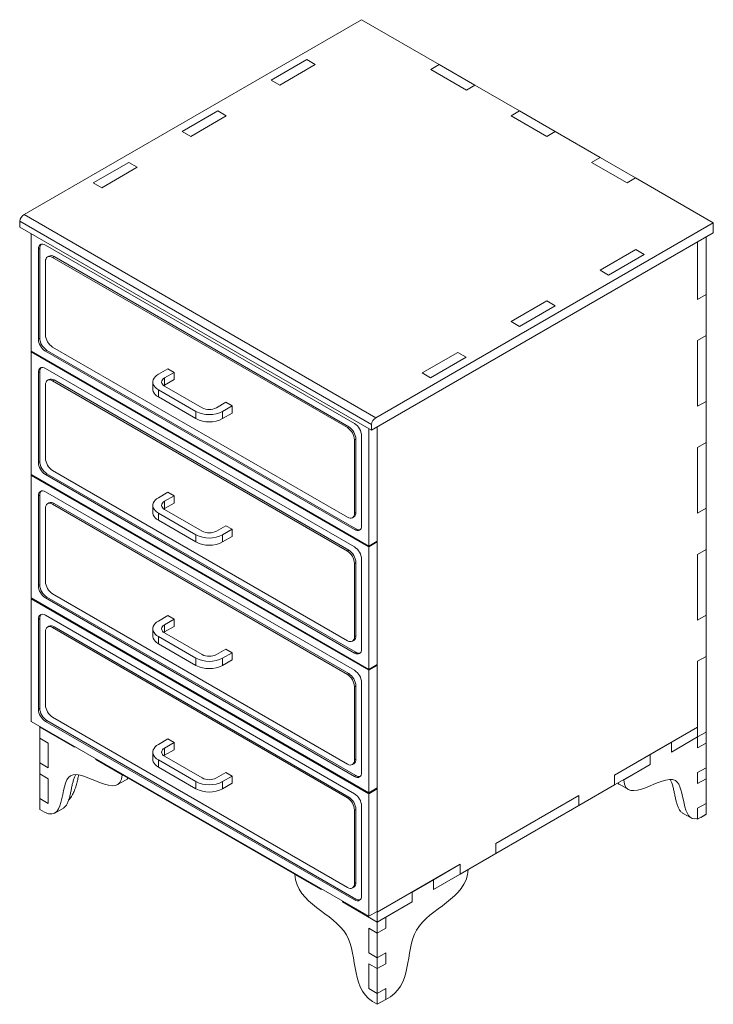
# Model space of a CAD drawing. Header units: millimetres. Extents: x -2066 to 5505, y -2840 to 3131.
# Tile 4 of 4: x 4719 to 5408, y 1525 to 2503. Entities that reach past the tile are written whole.
import ezdxf

# ---------------------------------------------------------------- set-up
doc = ezdxf.new("R2010")
doc.units = ezdxf.units.MM

msp = doc.modelspace()

# ---------------------------------------------------------------- linework, layer by layer
at = {"color": 7, "linetype": 'Continuous', "lineweight": 15}
for p, q in [((4723.08, 2309.06), (5058.24, 2502.55)), ((5058.24, 2502.55), (5135.42, 2457.99)), ((4968.44, 2442.54), (5003.8, 2462.95)), ((5012.28, 2458.05), (5003.8, 2462.95)), ((4976.93, 2437.64), (5012.28, 2458.05)), ((5126.94, 2453.09), (5135.42, 2457.99)), ((5135.42, 2457.99), (5170.78, 2437.58)), ((5126.94, 2453.09), (5162.29, 2432.68)), ((4976.93, 2437.64), (4968.44, 2442.54)), ((5162.29, 2432.68), (5170.78, 2437.58)), ((5170.78, 2437.58), (5215.22, 2411.93)), ((4880.05, 2391.52), (4915.41, 2411.93)), ((4888.54, 2386.62), (4923.89, 2407.03)), ((4923.89, 2407.03), (4915.41, 2411.93)), ((5206.74, 2407.03), (5215.22, 2411.93)), ((5206.74, 2407.03), (5242.09, 2386.62)), ((5215.22, 2411.93), (5250.58, 2391.52)), ((4888.54, 2386.62), (4880.05, 2391.52)), ((5242.09, 2386.62), (5250.58, 2391.52)), ((5250.58, 2391.52), (5295.02, 2365.86)), ((5286.54, 2360.96), (5295.02, 2365.86)), ((5295.02, 2365.86), (5330.38, 2345.45)), ((4791.67, 2340.49), (4827.02, 2360.9)), ((4800.15, 2335.59), (4835.51, 2356)), ((4835.51, 2356), (4827.02, 2360.9)), ((5286.54, 2360.96), (5321.89, 2340.55)), ((4800.15, 2335.59), (4791.67, 2340.49)), ((5321.89, 2340.55), (5330.38, 2345.45)), ((5330.38, 2345.45), (5407.56, 2300.89)), ((5072.39, 2107.41), (4723.08, 2309.06)), ((5068, 2100.79), (4718.69, 2302.44)), ((4718.69, 2296.73), (4718.69, 2302.44)), ((5407.56, 2300.89), (5072.39, 2107.41)), ((5407.56, 2291.1), (5407.56, 2300.89)), ((5068, 2095.07), (4718.69, 2296.73)), ((4730.15, 2290.11), (4730.15, 2173.51)), ((5068, 2095.07), (5407.56, 2291.1)), ((5400.48, 2287.01), (5400.48, 2229.85)), ((5051.17, 2101.69), (4744.29, 2278.85)), ((5392, 2224.96), (5392, 2282.11)), ((4738.63, 2275.58), (4737.22, 2274.76)), ((4737.22, 2274.76), (4737.22, 2185.76)), ((4738.63, 2275.58), (4738.63, 2186.58)), ((4747.77, 2267.91), (4746.36, 2267.1)), ((5330.48, 2274.36), (5295.13, 2253.95)), ((5338.97, 2269.46), (5303.61, 2249.05)), ((5330.48, 2274.36), (5338.97, 2269.46)), ((4744.29, 2262.52), (4744.29, 2189.85)), ((4752.77, 2267.42), (4751.36, 2266.6)), ((5044.1, 2097.6), (4751.36, 2266.6)), ((5045.52, 2098.42), (4752.77, 2267.42)), ((5295.13, 2253.95), (5303.61, 2249.05)), ((5392, 2224.96), (5400.48, 2229.85)), ((5400.48, 2229.85), (5400.48, 2189.03)), ((5242.09, 2223.34), (5206.74, 2202.92)), ((5242.09, 2223.34), (5250.58, 2218.44)), ((5250.58, 2218.44), (5215.22, 2198.03)), ((5206.74, 2202.92), (5215.22, 2198.03)), ((4738.63, 2186.58), (4737.22, 2185.76)), ((5392, 2184.13), (5400.48, 2189.03)), ((5392, 2118.81), (5392, 2184.13)), ((5400.48, 2189.03), (5400.48, 2123.7)), ((4730.15, 2173.51), (5065.32, 1980.02)), ((4730.15, 2172.7), (4730.85, 2173.1)), ((5065.32, 1979.21), (4730.15, 2172.7)), ((4730.15, 2172.7), (4730.15, 2051.03)), ((4745.7, 2174.33), (4744.29, 2173.51)), ((4744.29, 2173.51), (5051.17, 1996.35)), ((4745.7, 2174.33), (5052.59, 1997.17)), ((4751.36, 2177.6), (5044.1, 2008.6)), ((5153.7, 2172.31), (5118.35, 2151.9)), ((5153.7, 2172.31), (5162.19, 2167.41)), ((5162.19, 2167.41), (5126.83, 2147)), ((4738.63, 2153.1), (4737.22, 2152.28)), ((4737.22, 2152.28), (4737.22, 2063.28)), ((4738.63, 2153.1), (4738.63, 2064.1)), ((5051.17, 1979.21), (4744.29, 2156.37)), ((4856.4, 2150.57), (4865.84, 2156.01)), ((4862.6, 2146.99), (4872.03, 2152.44)), ((4872.03, 2152.44), (4865.84, 2156.01)), ((4872.03, 2145.28), (4872.03, 2152.44)), ((5118.35, 2151.9), (5126.83, 2147)), ((4747.77, 2145.43), (4746.36, 2144.61)), ((4752.77, 2144.94), (4751.36, 2144.12)), ((5044.1, 1975.12), (4751.36, 2144.12)), ((5045.52, 1975.94), (4752.77, 2144.94)), ((4850.91, 2142.91), (4850.91, 2135.75)), ((4862.6, 2139.83), (4862.6, 2146.99)), ((4862.6, 2139.83), (4872.03, 2145.28)), ((4744.29, 2140.04), (4744.29, 2067.36)), ((4856.4, 2135.25), (4893.66, 2113.74)), ((4856.4, 2135.25), (4856.4, 2128.09)), ((4862.6, 2139.83), (4861.82, 2139.33)), ((4862.6, 2138.82), (4899.85, 2117.32)), ((4856.4, 2128.09), (4893.66, 2106.59)), ((4913.99, 2117.32), (4923.43, 2122.77)), ((4923.43, 2122.77), (4929.62, 2119.19)), ((5392, 2118.81), (5400.48, 2123.7)), ((5400.48, 2123.7), (5400.48, 2082.88)), ((4893.66, 2113.74), (4893.66, 2106.59)), ((4920.19, 2113.74), (4929.62, 2119.19)), ((4920.19, 2113.74), (4920.19, 2106.59)), ((4920.19, 2106.59), (4929.62, 2112.04)), ((4929.62, 2119.19), (4929.62, 2112.04)), ((5045.52, 2098.42), (5044.1, 2097.6)), ((5065.32, 1980.02), (5065.32, 2096.62)), ((5068, 2095.07), (5068, 2100.79)), ((5073.8, 1984.92), (5073.8, 2098.42)), ((5073.8, 1616.66), (5073.8, 2098.42)), ((5052.59, 2086.17), (5051.17, 2085.36)), ((5051.17, 2012.68), (5051.17, 2085.36)), ((5052.59, 2013.5), (5052.59, 2086.17)), ((5058.24, 2000.44), (5058.24, 2089.44)), ((5392, 2077.98), (5400.48, 2082.88)), ((5400.48, 2082.88), (5400.48, 2017.55)), ((5392, 2012.66), (5392, 2077.98)), ((4738.63, 2064.1), (4737.22, 2063.28)), ((4751.36, 2055.12), (5044.1, 1886.12)), ((4730.15, 2051.03), (5065.32, 1857.54)), ((4730.15, 2050.22), (4730.85, 2050.62)), ((5065.32, 1856.73), (4730.15, 2050.22)), ((4730.15, 2050.22), (4730.15, 1928.55)), ((4745.7, 2051.85), (4744.29, 2051.03)), ((4744.29, 2051.03), (5051.17, 1873.87)), ((4745.7, 2051.85), (5052.59, 1874.69)), ((5051.17, 1856.73), (4744.29, 2033.89)), ((4856.4, 2028.08), (4865.84, 2033.53)), ((4872.03, 2029.95), (4865.84, 2033.53)), ((4738.63, 2030.62), (4737.22, 2029.8)), ((4737.22, 2029.8), (4737.22, 1940.8)), ((4738.63, 2030.62), (4738.63, 1941.62)), ((4862.6, 2024.51), (4872.03, 2029.95)), ((4862.6, 2017.35), (4862.6, 2024.51)), ((4872.03, 2022.8), (4872.03, 2029.95)), ((4744.29, 2017.55), (4744.29, 1944.88)), ((4747.77, 2022.95), (4746.36, 2022.13)), ((4752.77, 2022.45), (4751.36, 2021.64)), ((5044.1, 1852.64), (4751.36, 2021.64)), ((5045.52, 1853.46), (4752.77, 2022.45)), ((4850.91, 2020.43), (4850.91, 2013.27)), ((4862.6, 2017.35), (4861.82, 2016.85)), ((4862.6, 2017.35), (4872.03, 2022.8)), ((4862.6, 2016.34), (4899.85, 1994.84)), ((5052.59, 2013.5), (5051.17, 2012.68)), ((5392, 2012.66), (5400.48, 2017.55)), ((5400.48, 2017.55), (5400.48, 1976.73)), ((4856.4, 2012.77), (4893.66, 1991.26)), ((4856.4, 2012.77), (4856.4, 2005.61)), ((4856.4, 2005.61), (4893.66, 1984.11)), ((5049.1, 2008.11), (5050.52, 2008.92)), ((4913.99, 1994.84), (4923.43, 2000.28)), ((4920.19, 1991.26), (4929.62, 1996.71)), ((4923.43, 2000.28), (4929.62, 1996.71)), ((4929.62, 1996.71), (4929.62, 1989.55)), ((5052.59, 1997.17), (5051.17, 1996.35)), ((4893.66, 1991.26), (4893.66, 1984.11)), ((4920.19, 1991.26), (4920.19, 1984.11)), ((4920.19, 1984.11), (4929.62, 1989.55)), ((5065.32, 1980.02), (5073.8, 1984.92)), ((5065.32, 1979.21), (5073.8, 1984.11)), ((5073.8, 1984.11), (5073.09, 1984.51)), ((5073.8, 1862.44), (5073.8, 1984.11)), ((5045.52, 1975.94), (5044.1, 1975.12)), ((5065.32, 1857.54), (5065.32, 1979.21)), ((5392, 1971.83), (5400.48, 1976.73)), ((5400.48, 1976.73), (5400.48, 1911.4)), ((5058.24, 1877.96), (5058.24, 1966.96)), ((5392, 1906.5), (5392, 1971.83)), ((5052.59, 1963.69), (5051.17, 1962.88)), ((5051.17, 1890.2), (5051.17, 1962.88)), ((5052.59, 1891.02), (5052.59, 1963.69)), ((4738.63, 1941.62), (4737.22, 1940.8)), ((4730.15, 1928.55), (5065.32, 1735.06)), ((4730.15, 1927.73), (4730.85, 1928.14)), ((5065.32, 1734.25), (4730.15, 1927.73)), ((4730.15, 1927.73), (4730.15, 1806.07)), ((4745.7, 1929.37), (4744.29, 1928.55)), ((4744.29, 1928.55), (5051.17, 1751.39)), ((4745.7, 1929.37), (5052.59, 1752.21)), ((4751.36, 1932.64), (5044.1, 1763.64)), ((4738.63, 1908.14), (4737.22, 1907.32)), ((4737.22, 1907.32), (4737.22, 1818.32)), ((4738.63, 1908.14), (4738.63, 1819.13)), ((5051.17, 1734.24), (4744.29, 1911.4)), ((4856.4, 1905.6), (4865.84, 1911.05)), ((4862.6, 1902.03), (4872.03, 1907.47)), ((4872.03, 1907.47), (4865.84, 1911.05)), ((4872.03, 1900.32), (4872.03, 1907.47)), ((5392, 1906.5), (5400.48, 1911.4)), ((5400.48, 1911.4), (5400.48, 1870.58)), ((4747.77, 1900.47), (4746.36, 1899.65)), ((4752.77, 1899.97), (4751.36, 1899.16)), ((5044.1, 1730.16), (4751.36, 1899.16)), ((5045.52, 1730.98), (4752.77, 1899.97)), ((4850.91, 1897.94), (4850.91, 1890.79)), ((4862.6, 1894.87), (4862.6, 1902.03)), ((4862.6, 1894.87), (4872.03, 1900.32)), ((4744.29, 1895.07), (4744.29, 1822.4)), ((4856.4, 1890.29), (4893.66, 1868.78)), ((4856.4, 1890.29), (4856.4, 1883.13)), ((4862.6, 1894.87), (4861.82, 1894.37)), ((4862.6, 1893.86), (4899.85, 1872.36)), ((5049.1, 1885.62), (5050.52, 1886.44)), ((5052.59, 1891.02), (5051.17, 1890.2)), ((4856.4, 1883.13), (4893.66, 1861.63)), ((4913.99, 1872.36), (4923.43, 1877.8)), ((4923.43, 1877.8), (4929.62, 1874.23)), ((4893.66, 1868.78), (4893.66, 1861.63)), ((4920.19, 1868.78), (4929.62, 1874.23)), ((4920.19, 1868.78), (4920.19, 1861.63)), ((4920.19, 1861.63), (4929.62, 1867.07)), ((4929.62, 1874.23), (4929.62, 1867.07)), ((5052.59, 1874.69), (5051.17, 1873.87)), ((5392, 1865.68), (5400.48, 1870.58)), ((5400.48, 1870.58), (5400.48, 1795.45)), ((5065.32, 1857.54), (5073.8, 1862.44)), ((5065.32, 1856.73), (5073.8, 1861.62)), ((5073.8, 1861.62), (5073.09, 1862.03)), ((5073.8, 1739.96), (5073.8, 1861.62)), ((5392, 1800.35), (5392, 1865.68)), ((5392, 1865.68), (5392, 1790.56)), ((5045.52, 1853.46), (5044.1, 1852.64)), ((5065.32, 1735.06), (5065.32, 1856.73)), ((5052.59, 1841.21), (5051.17, 1840.39)), ((5051.17, 1767.72), (5051.17, 1840.39)), ((5052.59, 1768.54), (5052.59, 1841.21)), ((5058.24, 1755.47), (5058.24, 1844.48)), ((4738.63, 1819.13), (4737.22, 1818.32)), ((4751.36, 1810.15), (5044.1, 1641.16)), ((4730.15, 1806.07), (5065.32, 1612.58)), ((4738.63, 1801.17), (4738.63, 1800.35)), ((4738.63, 1800.35), (4738.63, 1789.47)), ((4773.2, 1780.4), (4738.63, 1800.35)), ((4745.7, 1806.89), (4744.29, 1806.07)), ((4744.29, 1806.07), (5051.17, 1628.91)), ((4745.7, 1806.89), (5052.59, 1629.73)), ((5309.5, 1752.73), (5392, 1800.35)), ((5365.91, 1785.3), (5392, 1800.35)), ((5392, 1790.56), (5392, 1800.35)), ((4747.12, 1784.57), (4738.63, 1789.47)), ((4738.63, 1764.97), (4738.63, 1789.47)), ((4856.4, 1783.12), (4865.84, 1788.57)), ((4872.03, 1784.99), (4865.84, 1788.57)), ((5392, 1790.56), (5365.91, 1775.5)), ((5400.48, 1795.45), (5392, 1790.56)), ((5392, 1790.56), (5392, 1779.67)), ((5400.48, 1795.45), (5400.48, 1784.57)), ((4747.12, 1760.07), (4747.12, 1784.57)), ((4773.2, 1780.4), (4773.2, 1781.21)), ((4862.6, 1779.55), (4872.03, 1784.99)), ((4862.6, 1772.39), (4862.6, 1779.55)), ((4872.03, 1777.84), (4872.03, 1784.99)), ((5344.7, 1773.05), (5365.91, 1785.3)), ((5365.91, 1775.5), (5365.91, 1785.3)), ((5392, 1779.67), (5400.48, 1784.57)), ((5400.48, 1760.07), (5400.48, 1784.57)), ((4850.91, 1775.46), (4850.91, 1768.31)), ((4862.6, 1772.39), (4861.82, 1771.89)), ((4862.6, 1772.39), (4872.03, 1777.84)), ((4862.6, 1771.38), (4899.85, 1749.87)), ((5309.5, 1752.73), (5344.7, 1773.05)), ((5344.7, 1763.25), (5344.7, 1773.05)), ((4747.12, 1760.07), (4738.63, 1764.97)), ((4738.63, 1764.97), (4738.63, 1754.08)), ((4794.42, 1768.15), (4794.42, 1768.97)), ((4820.5, 1753.09), (4794.42, 1768.15)), ((4794.42, 1768.15), (5018.02, 1639.07)), ((4856.4, 1767.8), (4893.66, 1746.3)), ((4856.4, 1767.8), (4856.4, 1760.65)), ((4856.4, 1760.65), (4893.66, 1739.14)), ((5049.1, 1763.14), (5050.52, 1763.96)), ((5052.59, 1768.54), (5051.17, 1767.72)), ((5309.5, 1742.93), (5344.7, 1763.25)), ((5344.7, 1763.25), (5318.62, 1748.19)), ((5400.48, 1760.07), (5392, 1755.17)), ((5400.48, 1760.07), (5400.48, 1749.18)), ((4747.12, 1749.18), (4738.63, 1754.08)), ((4738.63, 1729.59), (4738.63, 1754.08)), ((4913.99, 1749.87), (4923.43, 1755.32)), ((4920.19, 1746.3), (4929.62, 1751.75)), ((4923.43, 1755.32), (4929.62, 1751.75)), ((4929.62, 1751.75), (4929.62, 1744.59)), ((5052.59, 1752.21), (5051.17, 1751.39)), ((5309.5, 1742.93), (5309.5, 1752.73)), ((5392, 1755.17), (5392, 1744.29)), ((4747.12, 1724.69), (4747.12, 1749.18)), ((4815.95, 1743.29), (4824.43, 1748.19)), ((4893.66, 1746.3), (4893.66, 1739.14)), ((4920.19, 1746.3), (4920.19, 1739.14)), ((4920.19, 1739.14), (4929.62, 1744.59)), ((5065.32, 1735.06), (5073.8, 1739.96)), ((5274.15, 1722.52), (5309.5, 1742.93)), ((5314.68, 1743.29), (5323.17, 1738.39)), ((5392, 1744.29), (5400.48, 1749.18)), ((5400.48, 1724.69), (5400.48, 1749.18)), ((5045.52, 1730.98), (5044.1, 1730.16)), ((5065.32, 1734.25), (5073.8, 1739.14)), ((5065.32, 1612.58), (5065.32, 1734.25)), ((5073.8, 1739.14), (5073.09, 1739.55)), ((5073.8, 1617.48), (5073.8, 1739.14)), ((5191.65, 1684.7), (5274.15, 1732.32)), ((5274.15, 1732.32), (5274.15, 1722.52)), ((4747.12, 1724.69), (4738.63, 1729.59)), ((4738.63, 1729.59), (4738.63, 1718.7)), ((5058.24, 1632.99), (5058.24, 1722)), ((5191.65, 1674.9), (5274.15, 1722.52)), ((5400.48, 1724.69), (5392, 1719.79)), ((5400.48, 1724.69), (5400.48, 1713.8)), ((4753.56, 1715.06), (4762.04, 1719.96)), ((5052.59, 1718.73), (5051.17, 1717.91)), ((5051.17, 1645.24), (5051.17, 1717.91)), ((5052.59, 1646.06), (5052.59, 1718.73)), ((5377.07, 1715.06), (5385.56, 1710.17)), ((5392, 1719.79), (5392, 1709.57)), ((5392, 1719.79), (5392, 1708.9)), ((5392, 1708.9), (5400.48, 1713.8)), ((5395.01, 1710.64), (5400.48, 1713.8)), ((5392, 1708.9), (5391.03, 1709.43)), ((5191.65, 1674.9), (5191.65, 1684.7)), ((5156.3, 1654.49), (5191.65, 1674.9)), ((5073.8, 1616.66), (5156.3, 1664.29)), ((5129.58, 1648.87), (5156.3, 1664.29)), ((5156.3, 1664.29), (5156.3, 1654.49)), ((5018.02, 1639.07), (4991.93, 1654.13)), ((5164.15, 1659.02), (5129.58, 1639.07)), ((5129.58, 1639.07), (5156.3, 1654.49)), ((5052.59, 1646.06), (5051.17, 1645.24)), ((5108.37, 1636.62), (5129.58, 1648.87)), ((5129.58, 1639.07), (5129.58, 1648.87)), ((5018.02, 1639.07), (5018.02, 1639.89)), ((5049.1, 1640.66), (5050.52, 1641.48)), ((5073.8, 1616.66), (5108.37, 1636.62)), ((5108.37, 1626.82), (5108.37, 1636.62)), ((5039.23, 1626.82), (5039.23, 1627.64)), ((5073.8, 1606.86), (5039.23, 1626.82)), ((5052.59, 1629.73), (5051.17, 1628.91)), ((5073.8, 1606.86), (5108.37, 1626.82)), ((5108.37, 1626.82), (5082.29, 1611.76)), ((5065.32, 1612.58), (5073.8, 1617.48)), ((5073.09, 1617.07), (5073.8, 1616.66)), ((5073.8, 1606.86), (5073.8, 1616.66)), ((5082.29, 1611.76), (5073.8, 1606.86)), ((5073.8, 1595.98), (5073.8, 1606.86)), ((5082.29, 1611.76), (5082.29, 1600.88)), ((5065.32, 1600.88), (5073.8, 1595.98)), ((5065.32, 1600.88), (5065.32, 1576.38)), ((5082.29, 1600.88), (5073.8, 1595.98)), ((5073.8, 1595.98), (5073.8, 1571.48)), ((5065.32, 1576.38), (5073.8, 1571.48)), ((5073.8, 1571.48), (5082.29, 1576.38)), ((5082.29, 1576.38), (5082.29, 1565.49)), ((5065.32, 1565.49), (5073.8, 1560.59)), ((5065.32, 1565.49), (5065.32, 1541)), ((5073.8, 1560.59), (5073.8, 1571.48)), ((5082.29, 1565.49), (5073.8, 1560.59)), ((5073.8, 1560.59), (5073.8, 1536.1)), ((5065.32, 1541), (5073.8, 1536.1)), ((5073.8, 1536.1), (5082.29, 1541)), ((5073.8, 1525.21), (5073.8, 1536.1)), ((5082.29, 1541), (5082.29, 1530.11)), ((5082.29, 1530.11), (5073.8, 1525.21))]:
    msp.add_line(p, q, dxfattribs=at)
at = {"color": 7, "linetype": 'Continuous', "lineweight": 15, "flags": 128}
for points in [[(4744.29, 2278.85), (4742.91, 2279.49), (4741.58, 2279.79), (4740.36, 2279.74), (4739.29, 2279.34), (4738.41, 2278.61), (4737.76, 2277.58), (4737.35, 2276.28), (4737.22, 2274.76)], [(4751.36, 2266.6), (4749.98, 2267.24), (4748.65, 2267.54), (4747.43, 2267.49), (4746.36, 2267.1), (4745.48, 2266.37), (4744.83, 2265.33), (4744.42, 2264.03), (4744.29, 2262.52)], [(4744.29, 2156.37), (4742.91, 2157.01), (4741.58, 2157.31), (4740.36, 2157.26), (4739.29, 2156.86), (4738.41, 2156.13), (4737.76, 2155.1), (4737.35, 2153.8), (4737.22, 2152.28)], [(4856.4, 2150.57), (4854.65, 2149.4), (4853.2, 2148.1), (4852.09, 2146.69), (4851.34, 2145.21), (4850.95, 2143.68), (4850.95, 2142.13), (4851.34, 2140.6), (4852.09, 2139.12), (4853.2, 2137.72), (4854.65, 2136.42), (4856.4, 2135.25)], [(4751.36, 2144.12), (4749.98, 2144.76), (4748.65, 2145.06), (4747.43, 2145.01), (4746.36, 2144.61), (4745.48, 2143.88), (4744.83, 2142.85), (4744.42, 2141.55), (4744.29, 2140.04)], [(4862.6, 2146.99), (4861.35, 2146.11), (4860.43, 2145.12), (4859.86, 2144.03), (4859.67, 2142.91), (4859.86, 2141.78), (4860.43, 2140.7), (4861.35, 2139.7), (4862.6, 2138.82)], [(4850.91, 2135.75), (4850.95, 2134.98), (4851.34, 2133.45), (4852.09, 2131.97), (4853.2, 2130.56), (4854.65, 2129.26), (4856.4, 2128.09)], [(4744.29, 2033.89), (4742.91, 2034.53), (4741.58, 2034.83), (4740.36, 2034.78), (4739.29, 2034.38), (4738.41, 2033.65), (4737.76, 2032.62), (4737.35, 2031.32), (4737.22, 2029.8)], [(4856.4, 2028.08), (4854.65, 2026.92), (4853.2, 2025.62), (4852.09, 2024.21), (4851.34, 2022.73), (4850.95, 2021.2), (4850.95, 2019.65), (4851.34, 2018.12), (4852.09, 2016.64), (4853.2, 2015.23), (4854.65, 2013.93), (4856.4, 2012.77)], [(4862.6, 2024.51), (4861.35, 2023.63), (4860.43, 2022.63), (4859.86, 2021.55), (4859.67, 2020.43), (4859.86, 2019.3), (4860.43, 2018.22), (4861.35, 2017.22), (4862.6, 2016.34)], [(4751.36, 2021.64), (4749.98, 2022.28), (4748.65, 2022.58), (4747.43, 2022.53), (4746.36, 2022.13), (4745.48, 2021.4), (4744.83, 2020.37), (4744.42, 2019.07), (4744.29, 2017.55)], [(4850.91, 2013.27), (4850.95, 2012.5), (4851.34, 2010.97), (4852.09, 2009.49), (4853.2, 2008.08), (4854.65, 2006.78), (4856.4, 2005.61)], [(5044.1, 2008.6), (5045.48, 2007.96), (5046.81, 2007.66), (5048.03, 2007.71), (5049.1, 2008.11), (5049.98, 2008.84), (5050.64, 2009.87), (5051.04, 2011.17), (5051.17, 2012.68)], [(5051.17, 1996.35), (5052.55, 1995.71), (5053.88, 1995.41), (5055.1, 1995.46), (5056.17, 1995.86), (5057.05, 1996.59), (5057.71, 1997.62), (5058.11, 1998.92), (5058.24, 2000.44)], [(4744.29, 1911.4), (4742.91, 1912.04), (4741.58, 1912.35), (4740.36, 1912.3), (4739.29, 1911.9), (4738.41, 1911.17), (4737.76, 1910.14), (4737.35, 1908.84), (4737.22, 1907.32)], [(4751.36, 1899.16), (4749.98, 1899.8), (4748.65, 1900.1), (4747.43, 1900.05), (4746.36, 1899.65), (4745.48, 1898.92), (4744.83, 1897.89), (4744.42, 1896.59), (4744.29, 1895.07)], [(4856.4, 1905.6), (4854.65, 1904.44), (4853.2, 1903.14), (4852.09, 1901.73), (4851.34, 1900.25), (4850.95, 1898.72), (4850.95, 1897.17), (4851.34, 1895.64), (4852.09, 1894.16), (4853.2, 1892.75), (4854.65, 1891.45), (4856.4, 1890.29)], [(4862.6, 1902.03), (4861.35, 1901.15), (4860.43, 1900.15), (4859.86, 1899.07), (4859.67, 1897.94), (4859.86, 1896.82), (4860.43, 1895.74), (4861.35, 1894.74), (4862.6, 1893.86)], [(4850.91, 1890.79), (4850.95, 1890.02), (4851.34, 1888.49), (4852.09, 1887.01), (4853.2, 1885.6), (4854.65, 1884.3), (4856.4, 1883.13)], [(5044.1, 1886.12), (5045.48, 1885.48), (5046.81, 1885.18), (5048.03, 1885.23), (5049.1, 1885.63), (5049.98, 1886.35), (5050.64, 1887.39), (5051.04, 1888.69), (5051.17, 1890.2)], [(5051.17, 1873.87), (5052.55, 1873.23), (5053.88, 1872.93), (5055.1, 1872.98), (5056.17, 1873.38), (5057.05, 1874.11), (5057.71, 1875.14), (5058.11, 1876.44), (5058.24, 1877.96)], [(4856.4, 1783.12), (4854.65, 1781.95), (4853.2, 1780.65), (4852.09, 1779.25), (4851.34, 1777.77), (4850.95, 1776.24), (4850.95, 1774.69), (4851.34, 1773.16), (4852.09, 1771.68), (4853.2, 1770.27), (4854.65, 1768.97), (4856.4, 1767.8)], [(4862.6, 1779.55), (4861.35, 1778.67), (4860.43, 1777.67), (4859.86, 1776.59), (4859.67, 1775.46), (4859.86, 1774.34), (4860.43, 1773.25), (4861.35, 1772.26), (4862.6, 1771.38)], [(4850.91, 1768.31), (4850.95, 1767.54), (4851.34, 1766.01), (4852.09, 1764.52), (4853.2, 1763.12), (4854.65, 1761.82), (4856.4, 1760.65)], [(5044.1, 1763.64), (5045.48, 1763), (5046.81, 1762.7), (5048.03, 1762.75), (5049.1, 1763.14), (5049.98, 1763.87), (5050.64, 1764.91), (5051.04, 1766.21), (5051.17, 1767.72)], [(5051.17, 1751.39), (5052.55, 1750.75), (5053.88, 1750.45), (5055.1, 1750.5), (5056.17, 1750.9), (5057.05, 1751.63), (5057.71, 1752.66), (5058.11, 1753.96), (5058.24, 1755.47)], [(5044.1, 1641.16), (5045.48, 1640.52), (5046.81, 1640.22), (5048.03, 1640.27), (5049.1, 1640.66), (5049.98, 1641.39), (5050.64, 1642.43), (5051.04, 1643.73), (5051.17, 1645.24)], [(5051.17, 1628.91), (5052.55, 1628.27), (5053.88, 1627.97), (5055.1, 1628.02), (5056.17, 1628.42), (5057.05, 1629.15), (5057.71, 1630.18), (5058.11, 1631.48), (5058.24, 1632.99)]]:
    msp.add_lwpolyline(points, dxfattribs=at)
at = {"color": 7, "linetype": 'Continuous', "lineweight": 15}
for centre, radius, start, end in [((4728.49, 2300.7), 9.95, 122.92843, 169.95087), ((4744, 2276.01), 5.39, 137.2374, 184.54588), ((4749.85, 2263.33), 5.03, 54.38242, 114.30712), ((4759.64, 2190.54), 15.37, 182.60548, 237.39452), ((4752.57, 2186.46), 15.37, 182.60548, 237.39452), ((4753.98, 2187.28), 15.37, 182.60548, 237.39452), ((4744, 2153.53), 5.39, 137.2374, 184.54588), ((4749.85, 2140.85), 5.03, 54.38242, 114.30712), ((4906.92, 2139.22), 28.72, 242.49143, 297.50857), ((4906.92, 2130.97), 15.37, 242.60967, 297.39033), ((4906.92, 2132.06), 28.72, 242.49143, 297.50857), ((5042.89, 2088.74), 15.37, 2.60548, 57.39452), ((5077.8, 2099.05), 9.95, 122.92843, 169.95087), ((5035.82, 2084.66), 15.37, 2.60548, 57.39452), ((5037.24, 2085.47), 15.37, 2.60548, 57.39452), ((4752.57, 2063.98), 15.37, 182.60548, 237.39452), ((4753.98, 2064.8), 15.37, 182.60548, 237.39452), ((4759.64, 2068.06), 15.37, 182.60548, 237.39452), ((4744, 2031.05), 5.39, 137.2374, 184.54588), ((4749.85, 2018.37), 5.03, 54.38242, 114.30712), ((5047.69, 2012.96), 4.93, 305.01333, 6.29885), ((4906.92, 2008.48), 15.37, 242.60967, 297.39033), ((5055.64, 2001.61), 5.38, 235.45745, 282.76004), ((4906.92, 2016.74), 28.72, 242.49143, 297.50857), ((4906.92, 2009.58), 28.72, 242.49143, 297.50857), ((5035.82, 1962.18), 15.37, 2.60548, 57.39452), ((5037.24, 1962.99), 15.37, 2.60548, 57.39452), ((5042.89, 1966.26), 15.37, 2.60548, 57.39452), ((4752.57, 1941.5), 15.37, 182.60548, 237.39452), ((4753.98, 1942.31), 15.37, 182.60548, 237.39452), ((4759.64, 1945.58), 15.37, 182.60548, 237.39452), ((4744, 1908.56), 5.39, 137.2374, 184.54588), ((4749.85, 1895.88), 5.03, 54.38242, 114.30712), ((5047.69, 1890.48), 4.93, 305.01333, 6.29885), ((4906.92, 1894.25), 28.72, 242.49143, 297.50857), ((4906.92, 1886), 15.37, 242.60967, 297.39033), ((5055.64, 1879.12), 5.38, 235.45745, 282.76004), ((4906.92, 1887.1), 28.72, 242.49143, 297.50857), ((5035.82, 1839.7), 15.37, 2.60548, 57.39452), ((5037.24, 1840.51), 15.37, 2.60548, 57.39452), ((5042.89, 1843.78), 15.37, 2.60548, 57.39452), ((4752.57, 1819.02), 15.37, 182.60548, 237.39452), ((4753.98, 1819.83), 15.37, 182.60548, 237.39452), ((4759.64, 1823.1), 15.37, 182.60548, 237.39452), ((5047.69, 1768), 4.93, 305.01333, 6.29885), ((4906.92, 1763.52), 15.37, 242.60967, 297.39033), ((5055.64, 1756.64), 5.38, 235.45745, 282.76004), ((4906.92, 1771.77), 28.72, 242.49143, 297.50857), ((4906.92, 1764.62), 28.72, 242.49143, 297.50857), ((5035.82, 1717.21), 15.37, 2.60548, 57.39452), ((5037.24, 1718.03), 15.37, 2.60548, 57.39452), ((5042.89, 1721.3), 15.37, 2.60548, 57.39452), ((5047.69, 1645.52), 4.93, 305.01333, 6.29885), ((5055.64, 1634.16), 5.38, 235.45745, 282.76004)]:
    msp.add_arc(centre, radius, start, end, dxfattribs=at)
for points, knots in [([(4738.63, 1718.7), (4766.21, 1699.77), (4747.29, 1792.22), (4818.62, 1725.57), (4820.5, 1753.09)], [0, 0, 0, 0, 0.489042, 1, 1, 1, 1]), ([(4762.04, 1719.97), (4762.79, 1720.52), (4764.32, 1721.64), (4765.97, 1724.33), (4767.31, 1727.55), (4768.38, 1731.21), (4769.28, 1735.15), (4770.1, 1739.22), (4770.93, 1743.26), (4771.88, 1747.1), (4772.92, 1750.49), (4773.87, 1752.34), (4774.3, 1753.17)], [0, 0, 0, 0, 0.090557, 0.185302, 0.284576, 0.388157, 0.494888, 0.603093, 0.710882, 0.816402, 0.918095, 1, 1, 1, 1]), ([(4777.21, 1752.93), (4777.09, 1752.23), (4776.67, 1749.9), (4775.79, 1745.97), (4774.46, 1741.2), (4772.77, 1736.59), (4770.73, 1732.51), (4768.85, 1729.52), (4767.66, 1728.14), (4767.29, 1727.7)], [0, 0, 0, 0, 0.083818, 0.275119, 0.458463, 0.633444, 0.802445, 0.937504, 1, 1, 1, 1]), ([(4824.42, 1748.2), (4825.05, 1748.56), (4825.74, 1748.96), (4826.21, 1749.68), (4826.27, 1749.76)], [0, 0, 0, 0, 0.888739, 1, 1, 1, 1]), ([(5318.62, 1748.19), (5320.5, 1720.68), (5387.62, 1783.39), (5374.83, 1705.24), (5392, 1709.57)], [0, 0, 0, 0, 0.5109582, 0.9409086, 0.9409086, 0.9409086, 0.9409086]), ([(5312.85, 1744.86), (5312.9, 1744.78), (5313.37, 1744.06), (5314.07, 1743.66), (5314.69, 1743.3)], [0, 0, 0, 0, 0.111261, 1, 1, 1, 1]), ([(5364.82, 1748.27), (5365.24, 1747.44), (5366.2, 1745.59), (5367.24, 1742.2), (5368.18, 1738.36), (5369.01, 1734.32), (5369.84, 1730.25), (5370.74, 1726.32), (5371.8, 1722.65), (5373.14, 1719.44), (5374.8, 1716.74), (5376.33, 1715.62), (5377.08, 1715.07)], [0, 0, 0, 0, 0.081905, 0.183598, 0.289118, 0.396907, 0.505112, 0.611843, 0.715424, 0.814698, 0.909443, 1, 1, 1, 1]), ([(4991.93, 1654.13), (4993.82, 1624.44), (5065.15, 1608.73), (5046.23, 1538.12), (5073.8, 1525.21)], [0, 0, 0, 0, 0.510958, 1, 1, 1, 1]), ([(5082.29, 1530.11), (5109.86, 1543.02), (5090.94, 1613.62), (5162.27, 1629.33), (5164.15, 1659.02)], [0, 0, 0, 0, 0.489042, 1, 1, 1, 1])]:
    msp.add_open_spline(points, degree=3, knots=knots, dxfattribs=at)
msp.add_open_spline([(5395.01, 1710.64), (5396.65, 1711.38), (5398.47, 1712.42), (5400.48, 1713.8)], degree=3, dxfattribs=at)

doc.saveas('drawing.dxf')
